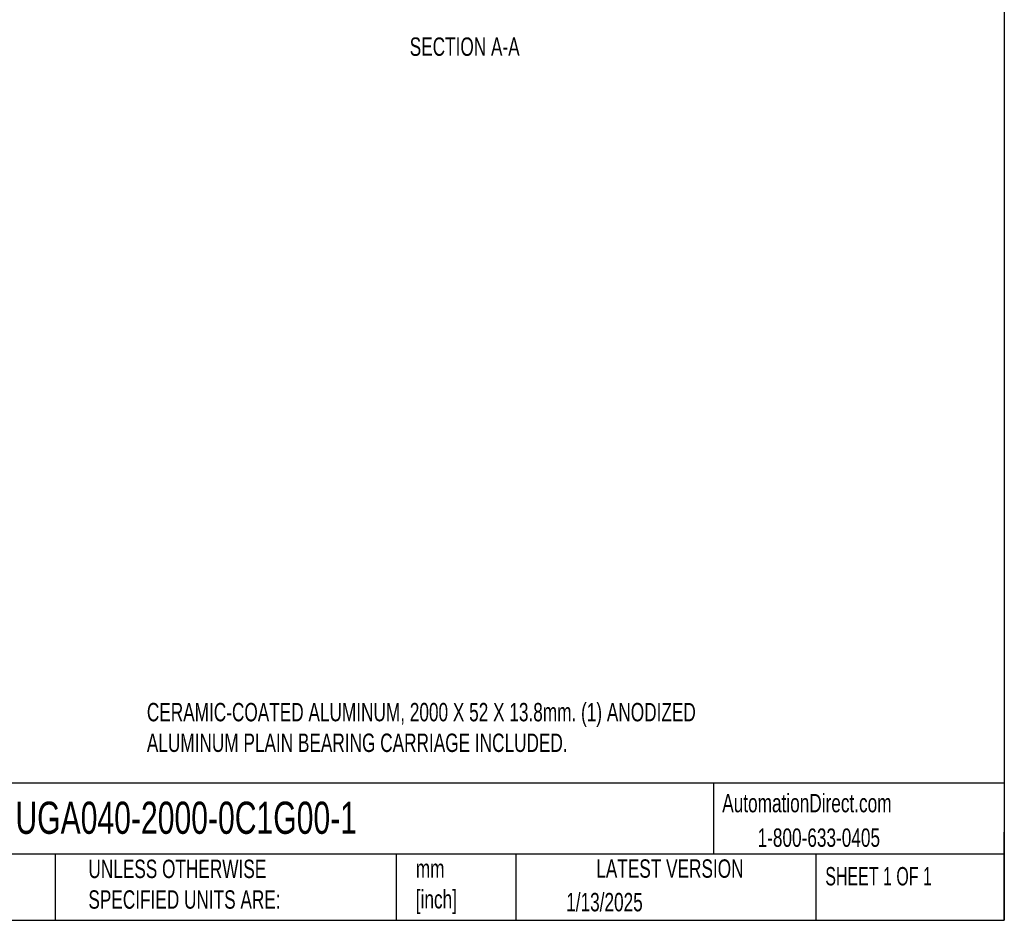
# Model space of a CAD drawing. Header units: millimetres. Extents: x 25 to 1092, y 25 to 838.
# Tile 3 of 5: x 639 to 1092, y 25 to 440. Entities that reach past the tile are written whole.
import ezdxf

# ---------------------------------------------------------------- set-up
doc = ezdxf.new("R2010")
doc.units = ezdxf.units.MM
doc.header["$LTSCALE"] = 4
doc.linetypes.add('SLD-Solid', pattern=[0])
doc.layers.add('TEXT', color=140, linetype='SLD-Solid', lineweight=25)
doc.styles.add('SLDTEXTSTYLE0', font='TXT', dxfattribs={"width": 0.7})
doc.styles.add('SLDTEXTSTYLE1', font='TXT', dxfattribs={"width": 0.65})

msp = doc.modelspace()

# ---------------------------------------------------------------- linework, layer by layer
at = {"layer": 'TEXT'}
for p, q in [((1092.2, 838.2), (1092.2, 25.4)), ((1092.2, 88.5), (25.4, 88.5)), ((958.3, 88.5), (958.3, 55.88)), ((1092.2, 25.4), (1092.2, 66.04)), ((1092.2, 55.88), (25.4, 55.88)), ((655.12, 55.88), (655.12, 25.4)), ((812.1, 55.88), (812.1, 25.4)), ((867.25, 55.88), (867.25, 25.4)), ((1005.39, 55.88), (1005.39, 25.4)), ((25.4, 25.4), (1092.2, 25.4))]:
    msp.add_line(p, q, dxfattribs=at)

# ---------------------------------------------------------------- texts
for s, insert, char_height, attachment_point, style in [('SECTION A-A', (843.71, 431.95), 8.4667, 2, 'SLDTEXTSTYLE0'), ('CERAMIC-COATED ALUMINUM, 2000 X 52 X 13.8mm. (1) ANODIZED ^JALUMINUM PLAIN BEARING CARRIAGE INCLUDED.', (697.35, 125.5), 8.46667, 1, 'SLDTEXTSTYLE0'), ('AutomationDirect.com', (962.31, 83.61), 8.4667, 1, 'SLDTEXTSTYLE0'), ('UGA040-2000-0C1G00-1', (636.83, 80.04), 14.8167, 1, 'SLDTEXTSTYLE0'), ('1-800-633-0405', (978.58, 67.7), 8.4667, 1, 'SLDTEXTSTYLE0'), ('UNLESS OTHERWISE ^JSPECIFIED UNITS ARE:', (670.43, 53.32), 8.4667, 1, 'SLDTEXTSTYLE0'), ('mm^J[inch]', (821.2, 53.44), 8.467, 1, 'SLDTEXTSTYLE0'), ('LATEST VERSION', (938.21, 53.46), 8.4667, 2, 'SLDTEXTSTYLE0'), ('SHEET 1 OF 1', (1009.77, 49.93), 8.4667, 1, 'SLDTEXTSTYLE1'), ('1/13/2025', (890.45, 38.01), 8.467, 1, 'SLDTEXTSTYLE0')]:
    msp.add_mtext(s, dxfattribs=dict(at, insert=insert, char_height=char_height, attachment_point=attachment_point, style=style))

doc.saveas('drawing.dxf')
